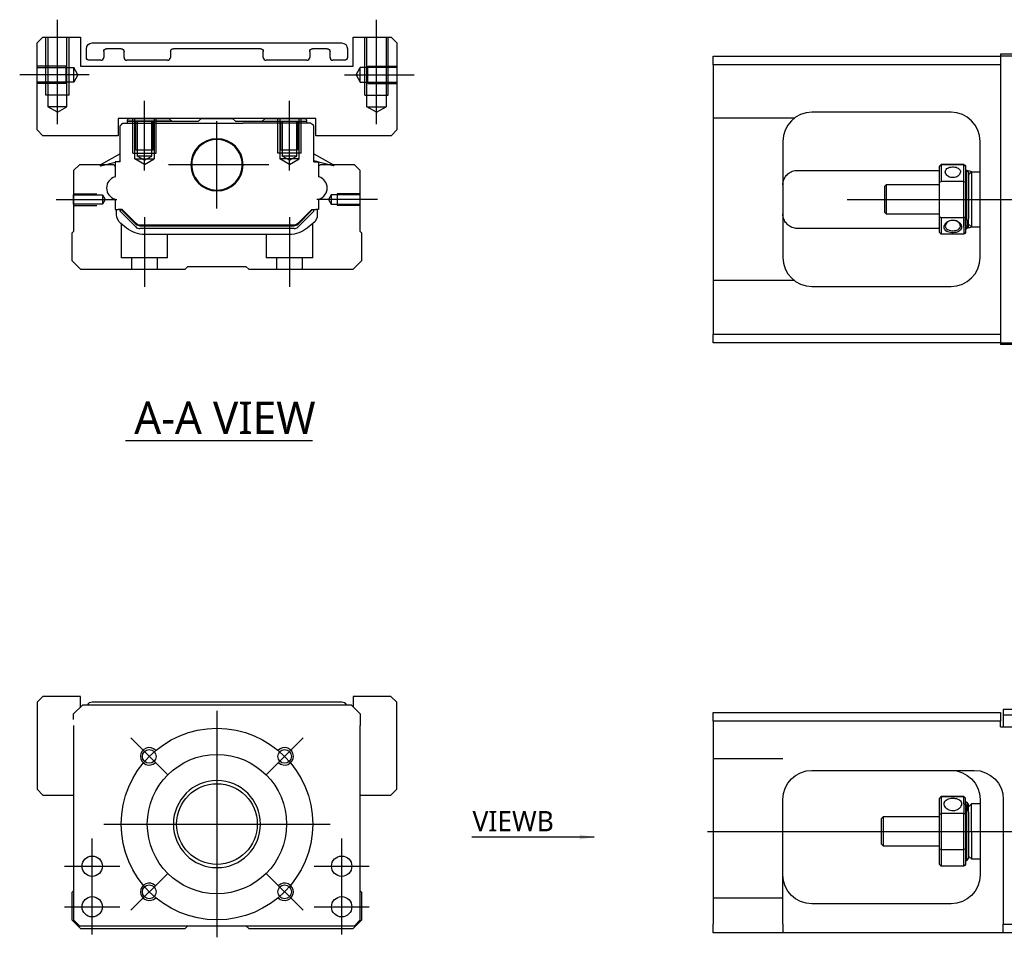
# Model space of a CAD drawing. Header units: millimetres. Extents: x 81 to 3135, y 49 to 860.
# Tile 8 of 12: x 104 to 274, y 698 to 856. Entities that reach past the tile are written whole.
import ezdxf
from ezdxf.lldxf.tags import DXFTag

# ---------------------------------------------------------------- set-up
doc = ezdxf.new("R2010")
doc.units = ezdxf.units.MM
doc.layers.get('0').update_dxf_attribs({"linetype": 'CONTINUOUS'})
doc.styles.add('CHN', font='Microsoft JhengHei.ttf')
doc.styles.add('DIM-7', font='SIMPLEX.shx', dxfattribs={"width": 0.7, "bigfont": 'chineset.shx'})
tags = doc.linetypes.add('DASHED', pattern=[25.72, 12.86, -12.86]).pattern_tags.tags
tags[6:7] = [DXFTag(74, 4), DXFTag(75, 0), DXFTag(340, '0'), DXFTag(46, 0.0), DXFTag(50, 0.0), DXFTag(44, 0.0), DXFTag(45, 0.0)]
tags[4:5] = [DXFTag(74, 4), DXFTag(75, 0), DXFTag(340, '0'), DXFTag(46, 0.0), DXFTag(50, 0.0), DXFTag(44, 0.0), DXFTag(45, 0.0)]
doc.dimstyles.new('CNS', dxfattribs={"dimtxt": 3.5, "dimasz": 2.5, "dimexe": 1, "dimexo": 1, "dimgap": 1, "dimtad": 1, "dimdsep": 46, "dimtxsty": 'DIM-7', "dimcen": 0.09, "dimclrd": 4, "dimclre": 4, "dimclrt": 1, "dimadec": 0, "dimazin": 0, "dimtfac": 1, "dimtmove": 0, "dimatfit": 3, "dimfxl": 1, "dimtvp": 0.971429, "dimtolj": 1, "dimarcsym": 0})

msp = doc.modelspace()

# ---------------------------------------------------------------- linework, layer by layer
at = {"ltscale": 0.2}
for p, q in [((110.31, 838.37), (110.31, 856.37)), ((165.31, 838.37), (165.31, 856.37)), ((115.81, 846.87), (103.81, 846.87)), ((159.81, 846.87), (171.81, 846.87)), ((125.31, 830.37), (125.31, 842.37)), ((150.31, 830.37), (150.31, 842.37)), ((165.51, 825.37), (155.05, 825.37))]:
    msp.add_line(p, q, dxfattribs=at)
at = {"linetype": 'Continuous'}
for p, q in [((107.81, 853.37), (106.81, 852.37)), ((106.81, 837.37), (106.81, 852.37)), ((107.81, 853.37), (114.31, 853.37)), ((114.31, 853.37), (114.31, 848.37)), ((116.3, 852.37), (159.3, 852.37)), ((161.31, 848.37), (161.31, 853.37)), ((161.31, 853.37), (167.81, 853.37)), ((168.81, 852.37), (167.81, 853.37)), ((168.81, 852.37), (168.81, 837.37)), ((115.3, 849.87), (115.3, 851.37)), ((118.3, 850.87), (118.3, 849.87)), ((121.3, 851.37), (118.8, 851.37)), ((121.8, 849.87), (121.8, 850.87)), ((129.8, 850.87), (129.8, 849.87)), ((145.3, 851.37), (130.3, 851.37)), ((145.8, 849.87), (145.8, 850.87)), ((153.8, 850.87), (153.8, 849.87)), ((156.8, 851.37), (154.3, 851.37)), ((157.3, 849.87), (157.3, 850.87)), ((160.3, 851.37), (160.3, 849.87)), ((272.85, 850.41), (272.85, 848.61)), ((283.35, 850.41), (272.85, 850.41)), ((117.8, 849.37), (115.8, 849.37)), ((129.3, 849.37), (122.3, 849.37)), ((153.3, 849.37), (146.3, 849.37)), ((159.8, 849.37), (157.8, 849.37)), ((223.35, 850.11), (272.85, 850.11)), ((223.35, 848.61), (223.35, 850.11)), ((272.85, 848.61), (223.35, 848.61)), ((223.35, 848.61), (223.35, 802.21)), ((272.85, 848.61), (272.85, 802.21)), ((114.31, 848.37), (161.31, 848.37)), ((264.35, 840.41), (240.35, 840.41)), ((120.76, 839.37), (120.76, 836.37)), ((154.86, 839.37), (120.76, 839.37)), ((121.61, 838.57), (121.11, 838.07)), ((121.61, 838.57), (142.31, 838.57)), ((122.61, 839.37), (122.31, 839.07)), ((122.31, 839.07), (122.31, 838.57)), ((122.61, 839.37), (129.51, 839.37)), ((129.51, 839.37), (130.01, 838.87)), ((130.01, 838.87), (134.61, 838.87)), ((134.61, 838.87), (135.11, 839.37)), ((135.11, 839.37), (140.51, 839.37)), ((140.51, 839.37), (141.01, 838.87)), ((141.01, 838.87), (145.61, 838.87)), ((147.31, 838.57), (142.31, 838.57)), ((145.61, 838.87), (146.11, 839.37)), ((146.11, 839.37), (153.01, 839.37)), ((153.01, 839.37), (146.11, 839.37)), ((154.01, 838.57), (147.31, 838.57)), ((153.31, 839.07), (153.01, 839.37)), ((153.31, 838.57), (153.31, 839.07)), ((154.01, 838.57), (154.51, 838.07)), ((154.86, 836.37), (154.86, 839.37)), ((106.81, 837.37), (107.81, 836.37)), ((121.11, 831.87), (121.11, 838.07)), ((121.41, 838.37), (121.31, 838.37)), ((121.31, 838.37), (121.31, 838.27)), ((154.21, 838.37), (154.31, 838.37)), ((154.31, 838.37), (154.31, 838.27)), ((154.51, 831.87), (154.51, 838.07)), ((167.81, 836.37), (168.81, 837.37)), ((120.76, 836.37), (107.81, 836.37)), ((167.81, 836.37), (154.86, 836.37)), ((235.35, 835.41), (235.35, 815.41)), ((269.35, 815.41), (269.35, 835.41)), ((121.11, 833.26), (117.72, 831.37)), ((117.79, 831.19), (120.29, 831.84)), ((120.29, 831.84), (120.39, 831.87)), ((120.29, 831.87), (120.29, 829.34)), ((121.11, 831.87), (120.29, 831.87)), ((120.39, 831.87), (121.11, 832.05)), ((120.39, 831.87), (121.11, 832.05)), ((154.51, 833.26), (157.9, 831.37)), ((155.23, 831.87), (154.51, 832.05)), ((154.51, 831.87), (155.33, 831.87)), ((155.33, 831.87), (155.33, 829.34)), ((157.83, 831.19), (155.33, 831.84)), ((114.11, 831.37), (113.11, 830.37)), ((113.11, 830.37), (113.11, 819.87)), ((120.01, 831.37), (114.11, 831.37)), ((120.01, 831.37), (120.29, 831.09)), ((155.61, 831.37), (155.33, 831.09)), ((161.51, 831.37), (155.61, 831.37)), ((162.51, 830.37), (161.51, 831.37)), ((162.51, 819.87), (162.51, 830.37)), ((237.85, 830.41), (240.35, 830.41)), ((240.35, 830.41), (262.35, 830.41)), ((262.35, 831.1), (262.35, 831.13)), ((262.35, 828.41), (262.35, 831.1)), ((266.55, 831.43), (262.65, 831.43)), ((262.65, 831.43), (262.65, 831.4)), ((262.65, 831.4), (266.55, 831.4)), ((262.65, 831.4), (262.65, 828.48)), ((266.55, 831.4), (266.55, 831.43)), ((266.55, 828.48), (266.55, 831.4)), ((266.85, 831.13), (266.85, 831.1)), ((266.85, 831.1), (266.85, 828.41)), ((267.05, 830.41), (266.85, 830.41)), ((267.35, 830.11), (267.05, 830.41)), ((267.05, 821.86), (267.05, 830.41)), ((267.35, 829.66), (267.85, 830.16)), ((267.35, 830.11), (267.35, 822.08)), ((267.85, 830.16), (269.35, 830.16)), ((267.85, 830.16), (267.85, 820.66)), ((262.35, 822.37), (262.35, 828.41)), ((266.55, 828.48), (262.65, 828.48)), ((266.55, 822.3), (266.55, 828.48)), ((266.85, 828.41), (266.85, 822.37)), ((253.15, 827.91), (252.85, 827.61)), ((252.85, 827.61), (252.85, 823.21)), ((262.35, 827.91), (253.15, 827.91)), ((253.15, 827.91), (253.15, 822.91)), ((120.29, 825.39), (120.29, 823.65)), ((155.33, 825.39), (155.33, 823.65)), ((120.29, 823.65), (120.76, 823.65)), ((120.51, 822.8), (120.51, 823.65)), ((121.47, 823.65), (120.76, 823.65)), ((121.11, 823.65), (121.11, 823.37)), ((121.11, 823.37), (121.11, 823.65)), ((121.11, 823.37), (123.82, 820.66)), ((121.43, 823.55), (121.33, 823.65)), ((121.33, 823.65), (121.43, 823.55)), ((123.82, 821.16), (121.43, 823.55)), ((123.89, 821.23), (121.47, 823.65)), ((151.73, 821.23), (154.15, 823.65)), ((151.8, 821.16), (154.19, 823.55)), ((151.8, 820.66), (154.51, 823.37)), ((154.15, 823.65), (154.86, 823.65)), ((154.29, 823.65), (154.19, 823.55)), ((154.51, 823.37), (154.51, 823.65)), ((155.33, 823.65), (154.86, 823.65)), ((155.11, 823.65), (155.11, 822.8)), ((252.85, 823.21), (253.15, 822.91)), ((253.15, 822.91), (262.35, 822.91)), ((262.35, 819.7), (262.35, 822.37)), ((262.65, 822.3), (266.55, 822.3)), ((262.65, 822.3), (262.65, 819.4)), ((266.55, 820.62), (266.55, 822.3)), ((266.85, 820.84), (266.85, 822.37)), ((267.05, 821.86), (267.05, 820.41)), ((267.35, 820.71), (267.35, 822.08)), ((113.11, 819.87), (112.81, 819.57)), ((122.24, 820.46), (121.26, 821.24)), ((151.1, 820.37), (124.52, 820.37)), ((151.09, 820.97), (124.53, 820.97)), ((124.53, 820.87), (151.09, 820.87)), ((154.36, 821.24), (153.38, 820.46)), ((162.81, 819.57), (162.51, 819.87)), ((240.35, 820.41), (237.85, 820.41)), ((262.35, 820.41), (240.35, 820.41)), ((266.55, 820.62), (266.55, 819.4)), ((266.85, 820.84), (266.85, 819.7)), ((266.85, 820.41), (267.05, 820.41)), ((267.05, 820.41), (267.35, 820.71)), ((267.35, 821.16), (267.85, 820.66)), ((267.85, 820.66), (269.35, 820.66)), ((112.81, 819.57), (112.81, 814.87)), ((150.26, 819.37), (125.36, 819.37)), ((162.81, 814.87), (162.81, 819.57)), ((266.55, 819.4), (262.65, 819.4)), ((112.81, 814.87), (114.31, 813.37)), ((161.31, 813.37), (162.81, 814.87)), ((114.31, 813.37), (132.31, 813.37)), ((132.31, 813.37), (132.81, 813.87)), ((132.81, 813.87), (142.81, 813.87)), ((142.81, 813.87), (143.31, 813.37)), ((143.31, 813.37), (161.31, 813.37)), ((240.35, 810.41), (264.35, 810.41)), ((223.35, 802.21), (272.85, 802.21)), ((223.35, 800.71), (223.35, 802.21)), ((272.85, 802.21), (272.85, 800.42)), ((272.85, 800.71), (223.35, 800.71)), ((283.35, 800.42), (272.85, 800.42)), ((107.8, 739.79), (106.8, 738.79)), ((106.8, 738.79), (106.8, 723.79)), ((114.3, 739.79), (107.8, 739.79)), ((114.61, 738.29), (113.11, 736.79)), ((114.61, 738.29), (113.11, 736.79)), ((114.3, 737.98), (114.3, 739.79)), ((161.01, 738.29), (114.61, 738.29)), ((159.31, 738.79), (116.31, 738.79)), ((162.51, 736.79), (161.01, 738.29)), ((162.51, 736.79), (161.01, 738.29)), ((161.3, 739.79), (161.3, 738)), ((167.8, 739.79), (161.3, 739.79)), ((168.8, 738.79), (167.8, 739.79)), ((168.8, 723.79), (168.8, 738.79)), ((113.11, 735.79), (113.11, 736.79)), ((162.51, 736.79), (162.51, 735.79)), ((223.35, 737.04), (272.85, 737.04)), ((223.35, 735.54), (223.35, 737.04)), ((272.85, 737.04), (272.85, 735.54)), ((353.49, 737.54), (273.35, 737.54)), ((273.35, 737.54), (273.35, 734.54)), ((162.51, 735.79), (162.51, 734.79)), ((272.85, 735.54), (223.35, 735.54)), ((223.35, 735.54), (223.35, 700.54)), ((272.85, 734.54), (272.85, 735.54)), ((113.11, 734.79), (113.11, 701.29)), ((162.51, 701.29), (162.51, 734.79)), ((272.85, 734.54), (283.35, 734.54)), ((240.35, 727.04), (268.35, 727.04)), ((106.8, 723.79), (107.8, 722.79)), ((167.8, 722.79), (168.8, 723.79)), ((107.8, 722.79), (113.11, 722.79)), ((162.51, 722.79), (167.8, 722.79)), ((235.35, 700.54), (235.35, 722.04)), ((262.35, 722.23), (262.35, 722.25)), ((262.35, 719.54), (262.35, 722.23)), ((266.55, 722.55), (262.65, 722.55)), ((262.65, 722.55), (262.65, 722.53)), ((262.65, 722.53), (266.55, 722.53)), ((262.65, 722.53), (262.65, 719.61)), ((266.55, 722.53), (266.55, 722.55)), ((266.55, 721.29), (266.55, 722.53)), ((266.55, 721.29), (266.55, 719.61)), ((266.85, 722.25), (266.85, 722.23)), ((266.85, 721.08), (266.85, 722.23)), ((267.05, 721.54), (266.85, 721.54)), ((267.35, 721.24), (267.05, 721.54)), ((267.05, 721.54), (267.05, 720.06)), ((267.85, 721.29), (267.35, 720.79)), ((269.35, 721.29), (267.85, 721.29)), ((267.85, 716.54), (267.85, 721.29)), ((269.35, 722.04), (269.35, 709.04)), ((273.35, 722.04), (273.35, 700.54)), ((266.55, 719.61), (262.65, 719.61)), ((262.65, 719.61), (262.65, 713.42)), ((266.55, 713.42), (266.55, 719.61)), ((266.85, 721.08), (266.85, 719.54)), ((267.05, 711.54), (267.05, 720.06)), ((267.35, 719.85), (267.35, 721.24)), ((267.35, 719.85), (267.35, 711.84)), ((252.65, 719.04), (252.35, 718.74)), ((252.35, 716.54), (252.35, 718.74)), ((262.35, 719.04), (252.65, 719.04)), ((252.65, 719.04), (252.65, 714.04)), ((262.35, 713.5), (262.35, 719.54)), ((266.85, 719.54), (266.85, 713.5)), ((113.11, 716.79), (113.11, 706.29)), ((162.51, 706.29), (162.51, 716.79)), ((252.35, 714.34), (252.35, 716.54)), ((267.85, 716.54), (267.85, 711.79)), ((252.35, 714.34), (252.65, 714.04)), ((252.65, 714.04), (262.35, 714.04)), ((262.35, 710.83), (262.35, 713.5)), ((262.65, 713.42), (266.55, 713.42)), ((262.65, 713.42), (262.65, 710.53)), ((266.55, 710.53), (266.55, 713.42)), ((266.85, 713.5), (266.85, 710.83)), ((266.85, 711.54), (267.05, 711.54)), ((267.05, 711.54), (267.35, 711.84)), ((267.35, 712.29), (267.85, 711.79)), ((267.85, 711.79), (269.35, 711.79)), ((266.55, 710.53), (262.65, 710.53)), ((113.11, 706.29), (112.81, 705.99)), ((162.81, 705.99), (162.51, 706.29)), ((112.81, 705.99), (112.81, 701.29)), ((162.81, 701.29), (162.81, 705.99)), ((264.35, 704.04), (240.35, 704.04)), ((112.81, 701.29), (114.31, 699.79)), ((113.11, 701.29), (114.11, 700.29)), ((161.31, 699.79), (162.81, 701.29)), ((161.51, 700.29), (162.51, 701.29)), ((114.11, 700.29), (120.31, 700.29)), ((114.31, 699.79), (132.31, 699.79)), ((120.31, 700.29), (155.31, 700.29)), ((132.31, 699.79), (132.81, 700.29)), ((142.81, 700.29), (143.31, 699.79)), ((143.31, 699.79), (161.31, 699.79)), ((155.31, 700.29), (161.51, 700.29)), ((223.35, 699.04), (223.35, 700.54)), ((235.35, 700.54), (235.35, 699.04)), ((273.35, 699.04), (273.35, 700.54)), ((273.35, 700.54), (283.35, 700.54)), ((235.35, 699.04), (223.35, 699.04)), ((273.35, 699.04), (235.35, 699.04)), ((283.35, 699.04), (273.35, 699.04))]:
    msp.add_line(p, q, dxfattribs=at)
at = {"linetype": 'DASHED', "ltscale": 0.1}
for p, q in [((108.31, 843.37), (108.31, 853.37)), ((108.66, 853.37), (108.66, 841.37)), ((111.96, 841.37), (111.96, 853.37)), ((112.31, 843.37), (112.31, 853.37)), ((163.31, 843.37), (163.31, 853.37)), ((163.66, 841.37), (163.66, 853.37)), ((166.96, 853.37), (166.96, 841.37)), ((167.31, 843.37), (167.31, 853.37)), ((283.35, 850.11), (272.85, 850.11)), ((111.81, 848.37), (106.81, 848.37)), ((106.81, 848.12), (113.12, 848.12)), ((111.81, 845.37), (111.81, 848.37)), ((113.12, 845.62), (113.12, 848.12)), ((113.84, 846.87), (113.12, 848.12)), ((113.84, 846.87), (113.12, 845.62)), ((161.78, 846.87), (162.5, 848.12)), ((161.78, 846.87), (162.5, 845.62)), ((168.81, 848.12), (162.5, 848.12)), ((162.5, 845.62), (162.5, 848.12)), ((163.81, 845.37), (163.81, 848.37)), ((163.81, 848.37), (168.81, 848.37)), ((113.12, 845.62), (106.81, 845.62)), ((111.81, 845.37), (106.81, 845.37)), ((162.5, 845.62), (168.81, 845.62)), ((163.81, 845.37), (168.81, 845.37)), ((111.96, 841.37), (108.66, 841.37)), ((110.31, 840.41), (108.66, 841.37)), ((110.31, 840.41), (111.96, 841.37)), ((163.66, 841.37), (166.96, 841.37)), ((165.31, 840.41), (163.66, 841.37)), ((165.31, 840.41), (166.96, 841.37)), ((123.31, 833.37), (123.31, 839.37)), ((123.81, 833.87), (123.81, 838.87)), ((126.81, 833.87), (126.81, 838.87)), ((126.96, 839.37), (126.96, 832.37)), ((127.31, 833.37), (127.31, 839.37)), ((148.31, 833.37), (148.31, 839.37)), ((148.66, 839.37), (148.66, 832.37)), ((148.81, 833.87), (148.81, 838.87)), ((149.06, 838.87), (149.06, 832.87)), ((151.81, 833.87), (151.81, 838.87)), ((152.31, 833.37), (152.31, 839.37)), ((237.35, 839.41), (223.35, 839.41)), ((123.31, 833.37), (127.31, 833.37)), ((126.81, 833.87), (123.81, 833.87)), ((152.31, 833.37), (148.31, 833.37)), ((123.66, 832.37), (126.96, 832.37)), ((125.31, 831.41), (123.66, 832.37)), ((126.56, 832.87), (124.06, 832.87)), ((125.31, 832.14), (124.06, 832.87)), ((125.31, 832.14), (126.56, 832.87)), ((125.31, 831.41), (126.96, 832.37)), ((151.96, 832.37), (148.66, 832.37)), ((150.31, 831.41), (148.66, 832.37)), ((150.31, 832.14), (149.06, 832.87)), ((150.31, 832.14), (151.56, 832.87)), ((150.31, 831.41), (151.96, 832.37)), ((113.11, 826.37), (117.11, 826.37)), ((113.11, 824.57), (113.11, 826.17)), ((113.11, 826.17), (118.11, 826.17)), ((118.11, 826.17), (118.57, 825.37)), ((118.11, 826.17), (118.11, 824.57)), ((118.57, 825.37), (118.11, 824.57)), ((157.51, 826.17), (157.05, 825.37)), ((157.05, 825.37), (157.51, 824.57)), ((162.51, 826.17), (157.51, 826.17)), ((157.51, 826.17), (157.51, 824.57)), ((158.51, 826.37), (158.51, 824.37)), ((162.51, 826.37), (158.51, 826.37)), ((118.11, 824.57), (113.11, 824.57)), ((113.11, 824.37), (117.11, 824.37)), ((157.51, 824.57), (162.51, 824.57)), ((162.51, 824.37), (158.51, 824.37)), ((121.31, 821.2), (121.31, 815.37)), ((154.31, 815.37), (154.31, 821.2)), ((129.31, 815.37), (129.31, 819.37)), ((146.31, 819.37), (146.31, 815.37)), ((129.31, 815.37), (121.31, 815.37)), ((123.06, 815.37), (123.06, 813.37)), ((127.56, 813.37), (127.56, 815.37)), ((154.31, 815.37), (146.31, 815.37)), ((148.06, 815.37), (148.06, 813.37)), ((152.56, 813.37), (152.56, 815.37)), ((237.35, 811.41), (223.35, 811.41)), ((272.85, 800.71), (283.35, 800.71)), ((353.03, 736.54), (273.35, 736.54)), ((235.35, 729.04), (223.35, 729.04)), ((235.35, 705.04), (223.35, 705.04))]:
    msp.add_line(p, q, dxfattribs=at)
at = {"linetype": 'DASHED'}
for p, q in [((112.31, 843.37), (108.31, 843.37)), ((163.31, 843.37), (167.31, 843.37)), ((122.31, 838.87), (130.01, 838.87)), ((130.01, 838.87), (122.31, 838.87)), ((123.66, 832.37), (123.66, 839.37)), ((124.06, 838.87), (124.06, 832.87)), ((126.56, 832.87), (126.56, 838.87)), ((145.61, 838.87), (153.31, 838.87)), ((151.56, 832.87), (151.56, 838.87)), ((151.96, 832.37), (151.96, 839.37)), ((151.56, 833.87), (148.81, 833.87)), ((120.29, 831.84), (120.39, 831.87)), ((128.37, 831.87), (128.36, 831.88)), ((151.56, 832.87), (149.06, 832.87)), ((155.33, 831.84), (155.23, 831.87))]:
    msp.add_line(p, q, dxfattribs=at)
at = {"ltscale": 0.1}
for p, q in [((137.81, 823.87), (137.81, 838.87)), ((146.74, 831.37), (129.47, 831.37)), ((110.11, 825.37), (120.57, 825.37)), ((125.31, 822.37), (125.31, 810.37)), ((150.31, 822.37), (150.31, 810.37)), ((116.31, 705.79), (116.31, 715.29)), ((159.31, 705.79), (159.31, 715.29)), ((111.56, 710.54), (121.06, 710.54)), ((154.56, 710.54), (164.06, 710.54)), ((116.31, 698.79), (116.31, 708.29)), ((159.31, 698.79), (159.31, 708.29)), ((111.56, 703.54), (121.06, 703.54)), ((154.56, 703.54), (164.06, 703.54))]:
    msp.add_line(p, q, dxfattribs=at)
at = {"ltscale": 0.3}
for p, q in [((246.44, 825.41), (450.27, 825.41)), ((137.81, 737.29), (137.81, 698.29)), ((129.32, 726.27), (122.96, 732.64)), ((146.29, 726.27), (152.66, 732.64)), ((118.31, 717.79), (157.31, 717.79)), ((129.32, 709.3), (122.96, 702.94)), ((146.29, 709.3), (152.66, 702.94))]:
    msp.add_line(p, q, dxfattribs=at)
for p, q in [((122.05, 783.85), (154.29, 783.85)), ((222.35, 716.54), (443.85, 716.54))]:
    msp.add_line(p, q)
at = {"linetype": 'Continuous', "extrusion": (1e-16, 0, -1)}
msp.add_circle((-137.81, 831.37), 4.5, dxfattribs=at)
at = {"ltscale": 0.3}
msp.add_circle((137.81, 717.79), 16.5, dxfattribs=at)
at = {"linetype": 'Continuous'}
for centre, radius in [((126.14, 729.46), 1.18), ((137.81, 717.79), 12), ((149.48, 729.46), 1.18), ((137.81, 717.79), 6.95), ((116.31, 710.54), 1.75), ((159.31, 710.54), 1.75), ((126.14, 706.12), 1.18), ((149.48, 706.12), 1.18), ((116.31, 703.54), 1.75), ((159.31, 703.54), 1.75)]:
    msp.add_circle(centre, radius, dxfattribs=at)
at = {"linetype": 'DASHED', "ltscale": 0.1, "extrusion": (0, 0, -1)}
msp.add_circle((-137.81, 717.79), 7.5, dxfattribs=at)
at = {"linetype": 'Continuous', "extrusion": (0, 0, -1)}
for centre, radius, start, end in [((-116.3, 851.37), 1, 0, 90), ((-159.3, 851.37), 1, 90, 180), ((-115.8, 849.87), 0.5, 270, 0), ((-159.8, 849.87), 0.5, 180, 270), ((-122.51, 822.8), 2, 308.5725, 0), ((-153.11, 822.8), 2, 180, 231.4275), ((-125.36, 824.37), 5, 270, 308.5725), ((-150.26, 824.37), 5, 231.4275, 270), ((-240.35, 722.04), 5, 0, 90), ((-264.35, 722.04), 5, 90, 180), ((-240.35, 709.04), 5, 270, 0), ((-264.35, 709.04), 5, 180, 270)]:
    msp.add_arc(centre, radius, start, end, dxfattribs=at)
at = {"linetype": 'Continuous', "extrusion": (1e-16, 0, -1)}
for centre, radius, start, end in [((-118.8, 850.87), 0.5, 0, 90), ((-121.3, 850.87), 0.5, 90, 180), ((-130.3, 850.87), 0.5, 0, 90), ((-145.3, 850.87), 0.5, 90, 180), ((-154.3, 850.87), 0.5, 0, 90), ((-156.8, 850.87), 0.5, 90, 180), ((-157.86, 831.29), 0.1, 119, 284.5874), ((-122.11, 824.29), 0.9, 315, 315.0755), ((-124.53, 821.87), 0.9, 270, 315), ((-151.09, 821.87), 0.9, 225, 270), ((-268.35, 722.04), 5, 90, 180)]:
    msp.add_arc(centre, radius, start, end, dxfattribs=at)
at = {"linetype": 'Continuous'}
for centre, radius, start, end in [((117.8, 849.87), 0.5, 270, 0), ((122.3, 849.87), 0.5, 180, 270), ((129.3, 849.87), 0.5, 270, 0), ((146.3, 849.87), 0.5, 180, 270), ((153.3, 849.87), 0.5, 270, 0), ((157.8, 849.87), 0.5, 180, 270), ((240.35, 835.41), 5, 90, 180), ((264.35, 835.41), 5, 0, 90), ((137.81, 831.37), 4.35, 16.2606, 164.3213), ((117.76, 831.29), 0.1, 119, 284.5874), ((120.21, 829.34), 0.0808, 283.4435, 360), ((155.41, 829.34), 0.0808, 180, 251.3863), ((120.21, 825.39), 0.0808, 360, 76.5565), ((155.41, 825.39), 0.0808, 108.6131, 180), ((122.11, 824.29), 0.9, 224.9245, 225), ((153.51, 824.29), 0.9, 315, 315.0755), ((124.53, 821.87), 1, 225, 270), ((124.52, 821.37), 1, 225, 270), ((151.09, 821.87), 1, 270, 315), ((151.1, 821.37), 1, 270, 315), ((240.35, 815.41), 5, 180, 270), ((264.35, 815.41), 5, 270, 0), ((116.31, 737.79), 1, 90, 150.0005), ((159.31, 737.79), 1, 29.9995, 90)]:
    msp.add_arc(centre, radius, start, end, dxfattribs=at)
for centre, radius, start, end in [((120.78, 827.37), 1.98, 105.9226, 254.0774), ((154.84, 827.37), 1.98, 285.9226, 74.0774), ((126.14, 729.46), 1.5, 42.3947, 315), ((149.48, 729.46), 1.5, 225, 137.6053), ((126.14, 706.12), 1.5, 45, 317.6053), ((149.48, 706.12), 1.5, 222.3947, 135)]:
    msp.add_arc(centre, radius, start, end)
for centre, major_axis, start_param, end_param in [((121.78, 823.9), (-0.354, 0.354), 1.31791, 1.570796), ((153.84, 823.9), (-0.354, -0.354), 1.570796, 1.823683)]:
    msp.add_ellipse(centre, major_axis=major_axis, ratio=0.999695, start_param=start_param, end_param=end_param, dxfattribs=at)
at = {"linetype": 'Continuous', "extrusion": (0, 0, -1)}
msp.add_ellipse((121.78, 823.9), major_axis=(0.354, -0.354), ratio=0.999695, start_param=1.570796, end_param=1.823683, dxfattribs=at)
at = {"linetype": 'Continuous'}
for points, knots in [([(133.65, 832.63), (133.62, 832.55), (133.6, 832.48), (133.35, 831.45), (133.45, 830.45), (134.25, 828.68), (134.95, 827.95), (135.81, 827.5)], [0, 0, 0, 0, 0.040691, 0.040691, 0.520345, 0.520345, 1, 1, 1, 1]), ([(139.81, 827.5), (140.7, 827.96), (141.41, 828.73), (142.2, 830.58), (142.27, 831.62), (141.99, 832.58)], [0, 0, 0, 0, 0.5, 0.5, 1, 1, 1, 1]), ([(235.35, 827.91), (235.35, 828.2), (235.4, 828.49), (235.6, 829.03), (235.74, 829.28), (236.11, 829.73), (236.33, 829.92), (236.66, 830.11), (236.72, 830.15), (236.79, 830.18)], [0, 0, 0, 0, 0.304249, 0.304249, 0.607964, 0.607964, 0.919272, 0.919272, 1, 1, 1, 1]), ([(236.79, 830.18), (237.04, 830.29), (237.33, 830.38), (237.71, 830.41), (237.78, 830.41), (237.85, 830.41)], [0, 0, 0, 0, 0.819461, 0.819461, 1, 1, 1, 1]), ([(263.35, 830.17), (263.35, 830.27), (263.38, 830.37), (263.47, 830.55), (263.54, 830.63), (263.72, 830.78), (263.83, 830.84), (264.08, 830.93), (264.21, 830.96), (264.5, 831), (264.65, 831.01), (264.93, 830.99), (265.08, 830.97), (265.33, 830.9), (265.46, 830.85), (265.66, 830.72), (265.75, 830.65), (265.88, 830.48), (265.92, 830.38), (265.95, 830.24), (265.95, 830.21), (265.95, 830.17)], [0, 0, 0, 0, 0.106083, 0.106083, 0.212085, 0.212085, 0.319298, 0.319298, 0.427448, 0.427448, 0.534259, 0.534259, 0.639537, 0.639537, 0.74548, 0.74548, 0.85323, 0.85323, 0.961147, 0.961147, 1, 1, 1, 1]), ([(265.95, 830.17), (265.95, 830.07), (265.93, 829.96), (265.83, 829.75), (265.76, 829.65), (265.58, 829.47), (265.47, 829.39), (265.23, 829.26), (265.09, 829.21), (264.81, 829.16), (264.66, 829.15), (264.37, 829.18), (264.23, 829.21), (263.97, 829.31), (263.85, 829.38), (263.64, 829.54), (263.55, 829.64), (263.42, 829.84), (263.38, 829.95), (263.36, 830.09), (263.35, 830.13), (263.35, 830.17)], [0, 0, 0, 0, 0.106083, 0.106083, 0.212085, 0.212085, 0.319298, 0.319298, 0.427448, 0.427448, 0.534259, 0.534259, 0.639537, 0.639537, 0.74548, 0.74548, 0.85323, 0.85323, 0.961147, 0.961147, 1, 1, 1, 1]), ([(236.79, 820.65), (236.54, 820.77), (236.3, 820.94), (235.9, 821.33), (235.73, 821.56), (235.48, 822.07), (235.4, 822.36), (235.36, 822.74), (235.35, 822.83), (235.35, 822.91)], [0, 0, 0, 0, 0.299721, 0.299721, 0.598583, 0.598583, 0.909335, 0.909335, 1, 1, 1, 1]), ([(263.16, 820.62), (263.16, 820.75), (263.19, 820.87), (263.31, 821.12), (263.39, 821.25), (263.6, 821.47), (263.74, 821.57), (264.03, 821.73), (264.19, 821.78), (264.52, 821.84), (264.69, 821.85), (265, 821.81), (265.15, 821.77), (265.43, 821.65), (265.57, 821.57), (265.8, 821.38), (265.9, 821.27), (266.05, 821.03), (266.1, 820.9), (266.14, 820.72), (266.14, 820.67), (266.14, 820.62)], [0, 0, 0, 0, 0.109658, 0.109658, 0.219822, 0.219822, 0.331923, 0.331923, 0.437536, 0.437536, 0.542298, 0.542298, 0.638315, 0.638315, 0.740833, 0.740833, 0.845614, 0.845614, 0.955138, 0.955138, 1, 1, 1, 1]), ([(264.12, 821.74), (264.01, 821.7), (263.91, 821.64), (263.71, 821.5), (263.61, 821.41), (263.46, 821.2), (263.41, 821.1), (263.36, 820.93), (263.35, 820.86), (263.35, 820.8)], [0, 0, 0, 0, 0.238661, 0.238661, 0.531929, 0.531929, 0.828627, 0.828627, 1, 1, 1, 1]), ([(265.95, 820.8), (265.95, 820.89), (265.94, 820.97), (265.87, 821.16), (265.8, 821.26), (265.64, 821.45), (265.54, 821.54), (265.33, 821.68), (265.22, 821.73), (265.1, 821.77)], [0, 0, 0, 0, 0.223578, 0.223578, 0.491149, 0.491149, 0.764155, 0.764155, 1, 1, 1, 1]), ([(237.85, 820.41), (237.53, 820.41), (237.23, 820.48), (236.91, 820.6), (236.85, 820.62), (236.79, 820.65)], [0, 0, 0, 0, 0.819385, 0.819385, 1, 1, 1, 1]), ([(266.14, 820.62), (266.14, 820.5), (266.11, 820.38), (266, 820.17), (265.92, 820.07), (265.7, 819.9), (265.57, 819.83), (265.28, 819.73), (265.12, 819.7), (264.79, 819.66), (264.62, 819.66), (264.3, 819.68), (264.15, 819.71), (263.87, 819.78), (263.74, 819.84), (263.51, 819.97), (263.41, 820.05), (263.25, 820.24), (263.2, 820.36), (263.17, 820.52), (263.16, 820.57), (263.16, 820.62)], [0, 0, 0, 0, 0.109416, 0.109416, 0.219283, 0.219283, 0.330994, 0.330994, 0.436935, 0.436935, 0.54206, 0.54206, 0.638053, 0.638053, 0.740447, 0.740447, 0.845513, 0.845513, 0.955225, 0.955225, 1, 1, 1, 1]), ([(263.35, 820.8), (263.35, 820.72), (263.37, 820.64), (263.44, 820.47), (263.5, 820.39), (263.66, 820.25), (263.76, 820.19), (264, 820.1), (264.13, 820.06), (264.41, 820.02), (264.56, 820.01), (264.85, 820.01), (264.99, 820.03), (265.25, 820.08), (265.38, 820.12), (265.6, 820.22), (265.69, 820.29), (265.84, 820.44), (265.9, 820.53), (265.94, 820.68), (265.95, 820.74), (265.95, 820.8)], [0, 0, 0, 0, 0.086893, 0.086893, 0.191014, 0.191014, 0.297233, 0.297233, 0.405999, 0.405999, 0.513434, 0.513434, 0.616733, 0.616733, 0.721093, 0.721093, 0.828664, 0.828664, 0.937403, 0.937403, 1, 1, 1, 1]), ([(263.16, 721.29), (263.16, 721.42), (263.19, 721.54), (263.31, 721.75), (263.39, 721.85), (263.6, 722.02), (263.74, 722.09), (264.03, 722.19), (264.19, 722.23), (264.52, 722.27), (264.69, 722.27), (265, 722.24), (265.15, 722.22), (265.43, 722.14), (265.57, 722.09), (265.8, 721.95), (265.9, 721.87), (266.05, 721.67), (266.1, 721.56), (266.14, 721.39), (266.14, 721.34), (266.14, 721.29)], [0, 0, 0, 0, 0.109658, 0.109658, 0.219822, 0.219822, 0.331923, 0.331923, 0.437536, 0.437536, 0.542298, 0.542298, 0.638315, 0.638315, 0.740833, 0.740833, 0.845614, 0.845614, 0.955138, 0.955138, 1, 1, 1, 1]), ([(266.14, 721.29), (266.14, 721.17), (266.11, 721.04), (266, 720.79), (265.92, 720.66), (265.7, 720.44), (265.57, 720.34), (265.28, 720.19), (265.12, 720.13), (264.79, 720.07), (264.62, 720.06), (264.3, 720.1), (264.15, 720.14), (263.87, 720.26), (263.74, 720.34), (263.51, 720.53), (263.41, 720.64), (263.25, 720.88), (263.2, 721.01), (263.17, 721.19), (263.16, 721.24), (263.16, 721.29)], [0, 0, 0, 0, 0.109416, 0.109416, 0.219283, 0.219283, 0.330994, 0.330994, 0.436935, 0.436935, 0.54206, 0.54206, 0.638053, 0.638053, 0.740447, 0.740447, 0.845513, 0.845513, 0.955225, 0.955225, 1, 1, 1, 1])]:
    msp.add_open_spline(points, degree=3, knots=knots, dxfattribs=at)
for points in [[(262.65, 831.43), (262.55, 831.33), (262.45, 831.23), (262.35, 831.13)], [(267.08, 830.4), (267.4, 830.38), (267.68, 830.29), (267.93, 830.17)], [(262.35, 828.41), (262.45, 828.44), (262.55, 828.46), (262.65, 828.48)], [(266.55, 828.48), (266.65, 828.46), (266.75, 828.44), (266.85, 828.41)], [(135.81, 827.5), (136.12, 827.34), (136.77, 827.1), (137.81, 826.97), (138.85, 827.1), (139.5, 827.34), (139.81, 827.5)], [(262.35, 822.37), (262.45, 822.35), (262.55, 822.32), (262.65, 822.3)], [(266.55, 822.3), (266.65, 822.32), (266.75, 822.35), (266.85, 822.37)], [(267.88, 820.63), (267.64, 820.52), (267.37, 820.45), (267.08, 820.42)], [(262.35, 819.7), (262.45, 819.6), (262.55, 819.5), (262.65, 819.4)], [(262.35, 722.25), (262.45, 722.35), (262.55, 722.45), (262.65, 722.55)], [(262.35, 722.23), (262.45, 722.33), (262.55, 722.43), (262.65, 722.53)], [(262.35, 719.54), (262.45, 719.56), (262.55, 719.58), (262.65, 719.61)], [(266.85, 719.54), (266.75, 719.56), (266.65, 719.58), (266.55, 719.61)], [(262.35, 713.5), (262.45, 713.47), (262.55, 713.45), (262.65, 713.42)], [(266.85, 713.5), (266.75, 713.47), (266.65, 713.45), (266.55, 713.42)], [(262.65, 710.53), (262.55, 710.63), (262.45, 710.73), (262.35, 710.83)]]:
    msp.add_open_spline(points, degree=3, dxfattribs=at)
at = {"linetype": 'Continuous', "extrusion": (-5.81892e-11, 5.82439e-11, -1)}
msp.add_open_spline([(262.65, 831.4), (262.55, 831.3), (262.45, 831.2), (262.35, 831.1)], degree=3, dxfattribs=at)
at = {"linetype": 'Continuous', "extrusion": (-5.82979e-11, -5.8244e-11, -1)}
msp.add_open_spline([(266.55, 831.43), (266.65, 831.33), (266.75, 831.23), (266.85, 831.13)], degree=3, dxfattribs=at)
at = {"linetype": 'Continuous', "extrusion": (5.81892e-11, 5.8244e-11, -1)}
for points in [[(266.55, 831.4), (266.65, 831.3), (266.75, 831.2), (266.85, 831.1)], [(266.55, 722.53), (266.65, 722.43), (266.75, 722.33), (266.85, 722.23)]]:
    msp.add_open_spline(points, degree=3, dxfattribs=at)
at = {"linetype": 'DASHED'}
msp.add_open_spline([(267.08, 820.42), (267.01, 820.42), (266.93, 820.41), (266.85, 820.41)], degree=3, dxfattribs=at)
at = {"linetype": 'Continuous', "extrusion": (5.82979e-11, -5.8244e-11, -1)}
msp.add_open_spline([(266.85, 819.7), (266.75, 819.6), (266.65, 819.5), (266.55, 819.4)], degree=3, dxfattribs=at)
at = {"linetype": 'Continuous', "extrusion": (-5.82979e-11, -5.82439e-11, -1)}
msp.add_open_spline([(266.55, 722.55), (266.65, 722.45), (266.75, 722.35), (266.85, 722.25)], degree=3, dxfattribs=at)
at = {"linetype": 'Continuous', "extrusion": (-5.82979e-11, 5.8244e-11, -1)}
msp.add_open_spline([(266.85, 710.83), (266.75, 710.73), (266.65, 710.63), (266.55, 710.53)], degree=3, dxfattribs=at)

# ---------------------------------------------------------------- texts
at = {"style": 'CHN'}
for s, insert, char_height, attachment_point in [('A-A VIEW', (123.55, 787.79), 5.6, 4), ('VIEWB', (195.88, 716.55), 3.5, 9)]:
    msp.add_mtext(s, dxfattribs=dict(at, insert=insert, char_height=char_height, attachment_point=attachment_point))

# ---------------------------------------------------------------- leaders
at = {"annotation_type": 0, "has_hookline": 1, "hookline_direction": 1, "text_width": 14.11}
msp.add_leader([(202.81, 715.55), (196.88, 715.55)], dimstyle='CNS', override={"dimgap": 1, "dimtad": 1}, dxfattribs=at)

doc.saveas('drawing.dxf')
